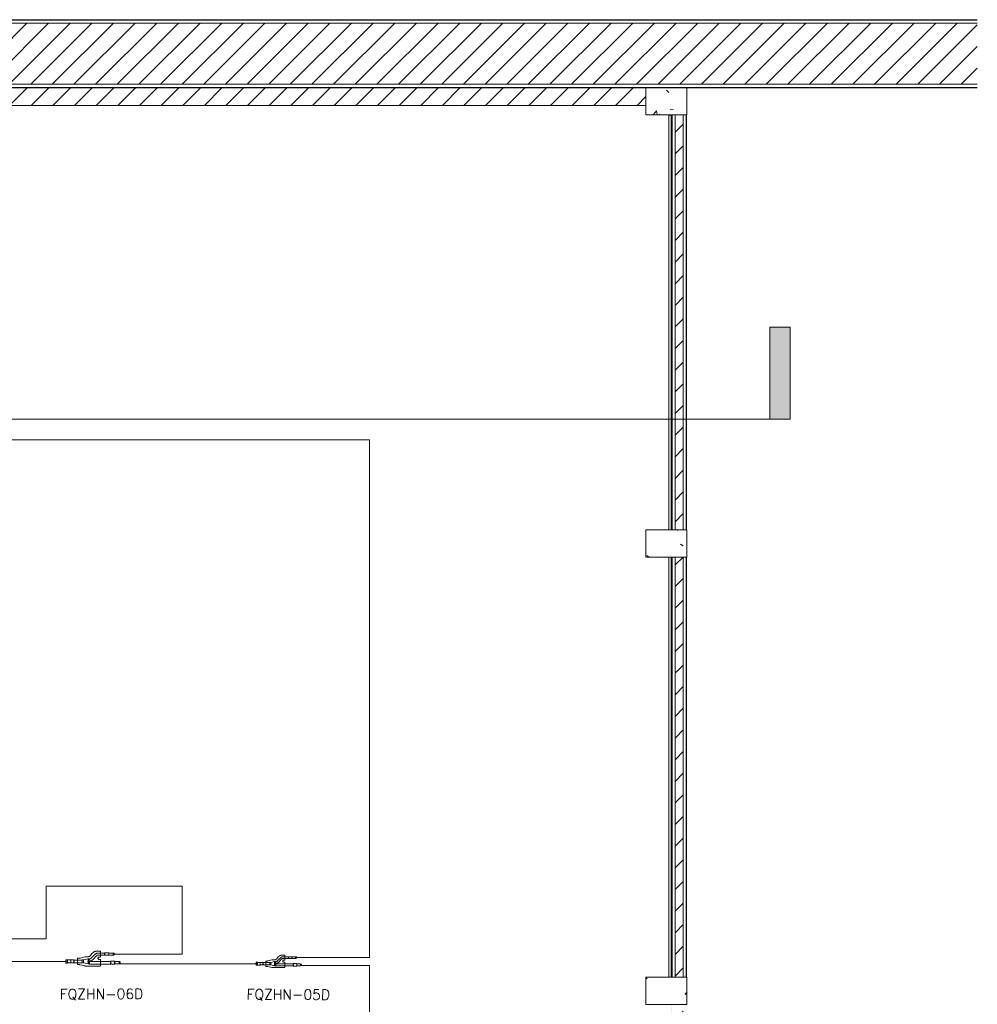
# Model space of a CAD drawing. Header units: metres. Extents: x 1.7 to 42.3, y -72.9 to -47.6.
# Tile 216 of 216: x 35.3 to 42.3, y -57.8 to -50.5. Entities that reach past the tile are written whole.
import ezdxf

# ---------------------------------------------------------------- set-up
doc = ezdxf.new("R2010")
doc.units = ezdxf.units.M
doc.linetypes.add('IMPORT-DASHDOT', pattern=[25.4, 12.7, -6.35, 0, -6.35])
for name, color, linetype, lineweight, true_color in [('2PAV - FRIG_dwg', 7, 'Continuous', 18, 0x767676), ('HVAC-RFNT', 30, 'Continuous', 18, 0xff7f00), ('TUB_FRIGO', 30, 'Continuous', 18, 0xff7f00)]:
    doc.layers.add(name, color=color, linetype=linetype, lineweight=lineweight, true_color=true_color)
for name, color, linetype, lineweight in [('A-COLS', 7, 'Continuous', 18), ('A-WALL', 7, 'Continuous', 18), ('A-WALL-PATT', 7, 'Continuous', 18), ('G-ANNO-SYMB', 7, 'Continuous', 9), ('I-WALL', 7, 'Continuous', 18), ('S-COLS', 7, 'Continuous', 18)]:
    doc.layers.add(name, color=color, linetype=linetype, lineweight=lineweight)
doc.styles.add('RomanS', font='romans__.ttf', dxfattribs={"height": 0.075})
pattern_1 = [(45, (21.555, -62.9), (-0.0795495, 0.0795495), [])]
pattern_2 = [(50, (21.555, -62.9), (0.5465545, -0.047815), [0.05715, -0.62865]), (355, (21.555, -62.9), (-0.105728, 0.573166), [0.04572, -0.50292]), (100.451, (21.601, -62.904), (0.440828, 0.525349), [0.04857, -0.53427]), (46.184, (21.555, -62.748), (0.813237, -0.12613), [0.08573, -0.94298]), (96.636, (21.623, -62.758), (0.712212, 0.742287), [0.07286, -0.80141]), (351.184, (21.555, -62.748), (0.712217, 0.742274), [0.06858, -0.75438]), (21, (21.631, -62.786), (0.454846, -0.306795), [0.05715, -0.62865]), (326, (21.631, -62.786), (0.185405, 0.55256), [0.04572, -0.50292]), (71.451, (21.669, -62.811), (0.640251, 0.245763), [0.04857, -0.53427]), (37.5, (21.555, -62.9), (0.009261, 0.2536672), [0.02515, -0.47168, 0.02515, -0.48539, -0.50482]), (37.5, (21.555, -62.9), (0.009261, 0.2536672), [-1.007, 0.02515, -0.47968]), (7.5, (21.555, -62.9), (0.2004558, 0.300546), [0.02515, -0.26594, 0.02515, -0.46025, -0.1924]), (7.5, (21.555, -62.9), (0.2004558, 0.300546), [-0.77648, 0.02515, -0.16726]), (327.5, (21.385, -62.9), (0.4067682, -0.0171882), [0.02515, -0.16535, 0.02515, -0.56921, -0.78867]), (327.5, (21.385, -62.9), (0.4067682, -0.0171882), [-0.78486, 0.02515, -0.76352]), (317.5, (21.309, -62.9), (0.444383, 0.0762794), [0.02515, -0.2225, 0.02515, -0.36957, -0.56007]), (317.5, (21.309, -62.9), (0.444383, 0.0762794), [-0.64237, 0.02515, -0.53492])]

# ---------------------------------------------------------------- blocks, each defined once
blk = doc.blocks.new('Concreto-Retangular-Coluna - 20 X 30-V39-2PAV - FRIGORÍFICA')
at = {"layer": 'S-COLS', "true_color": 0xaaaaaa}
h = blk.add_hatch(dxfattribs=at)
h.set_pattern_fill('FP_16', color=253, style=0, pattern_type=2)
h.set_pattern_definition([(320, (-5.214, 18.463), (-0.047815, -0.546555), [0.05715, -0.62865]), (265, (-5.214, 18.463), (0.573166, 0.105728), [0.04572, -0.50292]), (10.451, (-5.218, 18.417), (0.525349, -0.440828), [0.04857, -0.53427]), (316.184, (-5.062, 18.463), (-0.12613, -0.813237), [0.08572, -0.94297]), (6.636, (-5.072, 18.395), (0.742287, -0.712212), [0.07286, -0.80141]), (261.184, (-5.062, 18.463), (0.742274, -0.712217), [0.06858, -0.75438]), (291, (-5.1, 18.386), (-0.306795, -0.454846), [0.05715, -0.62865]), (236, (-5.1, 18.386), (0.55256, -0.185405), [0.04572, -0.50292]), (341.451, (-5.125, 18.348), (0.245763, -0.640251), [0.04857, -0.53427]), (307.5, (-5.214, 18.463), (0.2536672, -0.009261), [0.02515, -0.47168, 0.02515, -0.48539, -0.50482]), (307.5, (-5.214, 18.463), (0.2536672, -0.009261), [-1.007, 0.02515, -0.47968]), (277.5, (-5.214, 18.463), (0.300546, -0.200456), [0.02515, -0.26594, 0.02515, -0.46025, -0.19241]), (277.5, (-5.214, 18.463), (0.300546, -0.200456), [-0.77648, 0.02515, -0.16726]), (237.5, (-5.214, 18.632), (-0.0171882, -0.4067682), [0.02515, -0.16535, 0.02515, -0.56921, -0.78867]), (237.5, (-5.214, 18.632), (-0.0171882, -0.4067682), [-0.78486, 0.02515, -0.76352]), (227.5, (-5.214, 18.709), (0.0762794, -0.444383), [0.02515, -0.2225, 0.02515, -0.36957, -0.56007]), (227.5, (-5.214, 18.709), (0.0762794, -0.444383), [-0.64237, 0.02515, -0.53492])])
h.paths.add_polyline_path([(-0.1, -0.15), (0.1, -0.15), (0.1, 0.15), (-0.1, 0.15)])
at = {"layer": 'S-COLS', "color": 253, "true_color": 0xaaaaaa}
for p, q in [((0.1, 0.15), (-0.1, 0.15)), ((-0.1, 0.15), (-0.1, -0.15)), ((0.1, -0.15), (0.1, 0.15)), ((-0.1, -0.15), (0.1, -0.15))]:
    blk.add_line(p, q, dxfattribs=at)
blk = doc.blocks.new('Concreto-Retangular-Coluna - 20 X 30-8710722-2PAV - FRIGORÍFICA')
at = {"layer": 'S-COLS', "true_color": 0xaaaaaa}
h = blk.add_hatch(dxfattribs=at)
h.set_pattern_fill('FP_17', color=253, style=0, pattern_type=2)
h.set_pattern_definition([(320, (-8.503, 18.463), (-0.047815, -0.546555), [0.05715, -0.62865]), (265, (-8.503, 18.463), (0.573166, 0.105728), [0.04572, -0.50292]), (10.451, (-8.507, 18.418), (0.525349, -0.440828), [0.04857, -0.53427]), (316.184, (-8.351, 18.463), (-0.12613, -0.813237), [0.08572, -0.94297]), (6.636, (-8.361, 18.395), (0.742287, -0.712212), [0.07286, -0.80141]), (261.184, (-8.351, 18.463), (0.742274, -0.712217), [0.06858, -0.75438]), (291, (-8.389, 18.387), (-0.306795, -0.454846), [0.05715, -0.62865]), (236, (-8.389, 18.387), (0.55256, -0.185405), [0.04572, -0.50292]), (341.451, (-8.414, 18.349), (0.245763, -0.640251), [0.04857, -0.53427]), (307.5, (-8.503, 18.463), (0.2536672, -0.009261), [0.02515, -0.47168, 0.02515, -0.48539, -0.50482]), (307.5, (-8.503, 18.463), (0.2536672, -0.009261), [-1.007, 0.02515, -0.47968]), (277.5, (-8.503, 18.463), (0.300546, -0.2004558), [0.02515, -0.26594, 0.02515, -0.46025, -0.19241]), (277.5, (-8.503, 18.463), (0.300546, -0.2004558), [-0.77648, 0.02515, -0.16726]), (237.5, (-8.503, 18.633), (-0.0171882, -0.4067682), [0.02515, -0.16535, 0.02515, -0.56921, -0.78867]), (237.5, (-8.503, 18.633), (-0.0171882, -0.4067682), [-0.78486, 0.02515, -0.76352]), (227.5, (-8.503, 18.709), (0.0762794, -0.444383), [0.02515, -0.2225, 0.02515, -0.36957, -0.56007]), (227.5, (-8.503, 18.709), (0.0762794, -0.444383), [-0.64237, 0.02515, -0.53492])])
h.paths.add_polyline_path([(-0.1, 0.15), (-0.1, -0.15), (0.1, -0.15), (0.1, 0.15)])
at = {"layer": 'S-COLS', "color": 253, "true_color": 0xaaaaaa}
for p, q in [((0.1, 0.15), (-0.1, 0.15)), ((-0.1, 0.15), (-0.1, -0.15)), ((0.1, -0.15), (0.1, 0.15)), ((-0.1, -0.15), (0.1, -0.15))]:
    blk.add_line(p, q, dxfattribs=at)
blk = doc.blocks.new('Concreto-Retangular-Coluna - 20 X 30-8710679-2PAV - FRIGORÍFICA')
at = {"layer": 'S-COLS', "true_color": 0xaaaaaa}
h = blk.add_hatch(dxfattribs=at)
h.set_pattern_fill('FP_24', color=253, style=0, pattern_type=2)
h.set_pattern_definition([(320, (-11.754, 18.463), (-0.047815, -0.5465545), [0.05715, -0.62865]), (265, (-11.754, 18.463), (0.573166, 0.105728), [0.04572, -0.50292]), (10.451, (-11.758, 18.417), (0.525349, -0.440828), [0.04857, -0.53427]), (316.184, (-11.601, 18.463), (-0.12613, -0.813237), [0.08573, -0.94298]), (6.636, (-11.612, 18.395), (0.742287, -0.712212), [0.07286, -0.80141]), (261.184, (-11.601, 18.463), (0.742274, -0.712217), [0.06858, -0.75438]), (291, (-11.64, 18.386), (-0.306795, -0.454846), [0.05715, -0.62865]), (236, (-11.64, 18.386), (0.55256, -0.185405), [0.04572, -0.50292]), (341.451, (-11.665, 18.348), (0.245763, -0.640251), [0.04857, -0.53427]), (307.5, (-11.754, 18.463), (0.2536672, -0.009261), [0.02515, -0.47168, 0.02515, -0.48539, -0.50483]), (307.5, (-11.754, 18.463), (0.2536672, -0.009261), [-1.007, 0.02515, -0.47968]), (277.5, (-11.754, 18.463), (0.300546, -0.2004558), [0.02515, -0.26594, 0.02515, -0.46025, -0.19241]), (277.5, (-11.754, 18.463), (0.300546, -0.2004558), [-0.77648, 0.02515, -0.16726]), (237.5, (-11.754, 18.633), (-0.0171882, -0.4067682), [0.02515, -0.16535, 0.02515, -0.56921, -0.78867]), (237.5, (-11.754, 18.633), (-0.0171882, -0.4067682), [-0.78486, 0.02515, -0.76352]), (227.5, (-11.754, 18.709), (0.0762794, -0.444383), [0.02515, -0.2225, 0.02515, -0.36957, -0.56007]), (227.5, (-11.754, 18.709), (0.0762794, -0.444383), [-0.64237, 0.02515, -0.53492])])
h.paths.add_polyline_path([(-0.1, 0.15), (-0.1, -0.15), (0.1, -0.15), (0.1, 0.15)])
at = {"layer": 'S-COLS', "color": 253, "true_color": 0xaaaaaa}
for p, q in [((0.1, 0.15), (-0.1, 0.15)), ((-0.1, 0.15), (-0.1, -0.15)), ((0.1, -0.15), (0.1, 0.15)), ((-0.1, -0.15), (0.1, -0.15))]:
    blk.add_line(p, q, dxfattribs=at)
blk = doc.blocks.new('4 GRE - ESCOLA DE CINEMA E AUDIOVISUAL CINE REX R07_rvt-1-2PAV - FRIGORÍFICA')
at = {"layer": 'A-WALL-PATT', "true_color": 0xd4d4d4}
h = blk.add_hatch(dxfattribs=at)
h.set_pattern_fill('FP_1', color=254, style=0, pattern_type=2)
h.set_pattern_definition(pattern_2)
h.paths.add_polyline_path([(42.3047, -50.5479), (42.3047, -50.5454), (21.5473, -50.5454), (21.5473, -50.5479), (37.0871, -50.5479)])
h = blk.add_hatch(dxfattribs=at)
h.set_pattern_fill('FP_2', color=254, style=0, pattern_type=2)
h.set_pattern_definition(pattern_1)
h.paths.add_polyline_path([(42.3047, -51.0204), (42.3047, -50.5704), (21.5473, -50.5704), (21.5473, -51.0204), (39.6959, -51.0204)])
h = blk.add_hatch(dxfattribs=at)
h.set_pattern_fill('FP_1', color=254, style=0, pattern_type=2)
h.set_pattern_definition(pattern_2)
h.paths.add_polyline_path([(42.3047, -51.0454), (42.3047, -51.0429), (21.5473, -51.0429), (21.5473, -51.0454), (39.6959, -51.0454)])
h = blk.add_hatch(dxfattribs=at)
h.set_pattern_fill('FP_2', color=254, style=0, pattern_type=2)
h.set_pattern_definition(pattern_1)
h.paths.add_polyline_path([(39.8676, -51.1754), (39.8676, -51.0461), (35.0923, -51.0454), (35.0923, -51.1754), (39.6959, -51.1754)])
h = blk.add_hatch(dxfattribs=at)
h.set_pattern_fill('FP_1', color=254, style=0, pattern_type=2)
h.set_pattern_definition(pattern_2)
h.paths.add_polyline_path([(40.0597, -71.5933), (40.0598, -71.5933), (40.0598, -68.3629), (40.0573, -68.3629), (40.0573, -71.5933)])
h.paths.add_polyline_path([(40.0598, -68.1629), (40.0598, -65.9931), (40.0573, -65.9931), (40.0574, -68.1629)])
h.paths.add_polyline_path([(40.0573, -65.8631), (40.0598, -65.8631), (40.0598, -63.9454), (40.0573, -63.9454), (40.0573, -65.8465)])
h.paths.add_polyline_path([(40.0598, -63.7454), (40.0593, -61.4854), (40.0573, -61.4854), (40.0573, -63.7454), (40.0583, -63.7454)])
h.paths.add_polyline_path([(40.0594, -61.2854), (40.0598, -61.2854), (40.0598, -60.3554), (40.0573, -60.3554), (40.0573, -61.2854)])
h.paths.add_polyline_path([(40.0598, -60.3469), (40.0598, -57.7861), (40.0573, -57.7861), (40.0573, -60.3469)])
h.paths.add_polyline_path([(40.0573, -57.5861), (40.0598, -57.5861), (40.0598, -54.4968), (40.0573, -54.4968), (40.0573, -57.5475)])
h.paths.add_polyline_path([(40.0598, -54.2968), (40.0598, -51.2461), (40.0573, -51.2461), (40.0573, -54.2968), (40.059, -54.2968)])
h = blk.add_hatch(dxfattribs=at)
h.set_pattern_fill('FP_2', color=254, style=0, pattern_type=2)
h.set_pattern_definition(pattern_1)
h.paths.add_polyline_path([(40.1423, -71.5933), (40.1423, -68.3629), (40.0823, -68.3629), (40.0823, -71.5933), (40.1413, -71.5933)])
h.paths.add_polyline_path([(40.1048, -68.1629), (40.1423, -68.1629), (40.1423, -63.9454), (40.0823, -63.9454), (40.0823, -68.1629)])
h.paths.add_polyline_path([(40.0823, -63.7454), (40.1423, -63.7454), (40.1423, -61.4854), (40.0823, -61.4854), (40.0823, -63.3568)])
h.paths.add_polyline_path([(40.0872, -61.2854), (40.1423, -61.2854), (40.1423, -57.7861), (40.0823, -57.7861), (40.0823, -61.2854)])
h.paths.add_polyline_path([(40.0823, -57.5861), (40.1423, -57.5861), (40.1423, -54.4968), (40.0823, -54.4968), (40.0823, -57.5475)])
h.paths.add_polyline_path([(40.0823, -54.2968), (40.1423, -54.2968), (40.1419, -51.2461), (40.0823, -51.2461), (40.0823, -54.2279)])
h = blk.add_hatch(dxfattribs=at)
h.set_pattern_fill('FP_1', color=254, style=0, pattern_type=2)
h.set_pattern_definition(pattern_2)
h.paths.add_polyline_path([(40.1648, -71.5933), (40.1673, -71.5933), (40.1673, -68.3629), (40.1648, -68.3629), (40.1648, -70.8259)])
h.paths.add_polyline_path([(40.1673, -68.1629), (40.1673, -63.9454), (40.1648, -63.9454), (40.1648, -68.1629)])
h.paths.add_polyline_path([(40.1648, -63.7454), (40.1673, -63.7454), (40.1673, -61.4854), (40.1648, -61.4854), (40.1648, -63.3568)])
h.paths.add_polyline_path([(40.1673, -61.2854), (40.1673, -57.7861), (40.1648, -57.7861), (40.1648, -61.2854)])
h.paths.add_polyline_path([(40.1648, -57.5861), (40.1673, -57.5861), (40.1673, -54.4968), (40.1648, -54.4968), (40.1648, -57.5475)])
h.paths.add_polyline_path([(40.1648, -54.2968), (40.1673, -54.2968), (40.1673, -51.2461), (40.1648, -51.2461), (40.1648, -54.2279)])
at = {"layer": 'A-WALL', "color": 253, "true_color": 0xaaaaaa}
for p, q in [((42.3047, -50.5454), (21.5473, -50.5454)), ((21.5473, -50.5479), (42.3047, -50.5479)), ((21.5473, -50.5704), (42.3047, -50.5704)), ((21.5473, -51.0204), (42.3047, -51.0204)), ((21.5473, -51.0429), (42.3047, -51.0429)), ((21.5473, -51.0454), (42.3047, -51.0454)), ((40.0373, -51.2461), (40.0373, -51.2476)), ((40.0373, -51.2476), (40.0373, -54.2968)), ((40.0558, -51.2476), (40.0373, -51.2476)), ((40.0543, -54.2968), (40.0543, -51.2476)), ((40.0558, -54.2968), (40.0558, -51.2476)), ((40.0573, -51.2461), (40.0573, -54.2968)), ((40.0573, -54.2968), (40.0573, -51.2461)), ((40.0598, -54.2968), (40.0598, -51.2461)), ((40.0823, -54.2968), (40.0823, -51.2461)), ((40.1423, -54.2968), (40.1423, -51.2461)), ((40.1648, -54.2968), (40.1648, -51.2461)), ((40.1673, -54.2968), (40.1673, -51.2461)), ((40.0373, -54.4968), (40.0373, -57.5861)), ((40.0543, -57.5861), (40.0543, -54.4968)), ((40.0558, -57.5861), (40.0558, -54.4968)), ((40.0573, -54.4968), (40.0573, -57.5861)), ((40.0573, -57.5861), (40.0573, -54.4968)), ((40.0598, -57.5861), (40.0598, -54.4968)), ((40.0823, -57.5861), (40.0823, -54.4968)), ((40.1423, -57.5861), (40.1423, -54.4968)), ((40.1648, -57.5861), (40.1648, -54.4968)), ((40.1673, -57.5861), (40.1673, -54.4968))]:
    blk.add_line(p, q, dxfattribs=at)
at = {"layer": 'I-WALL', "color": 253, "true_color": 0xaaaaaa}
for p, q in [((40.1673, -51.0454), (35.0923, -51.0454)), ((35.2073, -51.1754), (39.8676, -51.1754))]:
    blk.add_line(p, q, dxfattribs=at)
at = {"layer": 'S-COLS', "color": 253, "lineweight": 18, "true_color": 0xaaaaaa, "rotation": 90.00000000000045}
for name, p in [('Concreto-Retangular-Coluna - 20 X 30-8710679-2PAV - FRIGORÍFICA', (40.0176, -51.1461)), ('Concreto-Retangular-Coluna - 20 X 30-8710722-2PAV - FRIGORÍFICA', (40.0183, -54.3968)), ('Concreto-Retangular-Coluna - 20 X 30-V39-2PAV - FRIGORÍFICA', (40.0176, -57.6861))]:
    blk.add_blockref(name, p, dxfattribs=at)
blk = doc.blocks.new('Family - P26-300008-2PAV - FRIGORÍFICA')
at = {"layer": 'S-COLS', "color": 253, "true_color": 0xaaaaaa}
for p, q in [((0.15, 0.1), (-0.15, 0.1)), ((0.15, -0.1), (0.15, 0.1)), ((0.1487, -0.1), (0.15, -0.1))]:
    blk.add_line(p, q, dxfattribs=at)
blk = doc.blocks.new('Family - P26-301607-2PAV - FRIGORÍFICA')
at = {"layer": 'S-COLS', "color": 253, "true_color": 0xaaaaaa}
for p, q in [((0.15, 0.1), (-0.15, 0.1)), ((0.15, -0.1), (0.15, 0.1)), ((0.1487, -0.1), (0.15, -0.1))]:
    blk.add_line(p, q, dxfattribs=at)
blk = doc.blocks.new('Family - P19-300010-2PAV - FRIGORÍFICA')
at = {"layer": 'S-COLS', "color": 253, "true_color": 0xaaaaaa}
for p, q in [((0.15, -0.1), (0.15, 0.1)), ((-0.15, -0.1), (0.15, -0.1))]:
    blk.add_line(p, q, dxfattribs=at)
blk = doc.blocks.new('Family - P19-301601-2PAV - FRIGORÍFICA')
at = {"layer": 'S-COLS', "color": 253, "true_color": 0xaaaaaa}
for p, q in [((0.15, -0.1), (0.15, 0.1)), ((-0.15, -0.1), (0.15, -0.1))]:
    blk.add_line(p, q, dxfattribs=at)
blk = doc.blocks.new('Family - P10-300016-2PAV - FRIGORÍFICA')
at = {"layer": 'S-COLS', "color": 253, "true_color": 0xaaaaaa}
for p, q in [((0.15, 0.1), (-0.15, 0.1)), ((0.15, -0.1), (0.15, 0.1)), ((0.1487, -0.1), (0.15, -0.1))]:
    blk.add_line(p, q, dxfattribs=at)
blk = doc.blocks.new('Family - P10-301595-2PAV - FRIGORÍFICA')
at = {"layer": 'S-COLS', "color": 253, "true_color": 0xaaaaaa}
for p, q in [((0.15, 0.1), (-0.15, 0.1)), ((0.15, -0.1), (0.15, 0.1)), ((0.1487, -0.1), (0.15, -0.1))]:
    blk.add_line(p, q, dxfattribs=at)
blk = doc.blocks.new('ESTRUTURAL CINE REX _011_IFC-1-2PAV - FRIGORÍFICA')
at = {"layer": 'A-COLS', "color": 253, "lineweight": 18, "true_color": 0xaaaaaa}
for name, p in [('Family - P10-301595-2PAV - FRIGORÍFICA', (40.0189, -51.1455)), ('Family - P19-301601-2PAV - FRIGORÍFICA', (40.0187, -54.3969)), ('Family - P26-301607-2PAV - FRIGORÍFICA', (40.0189, -57.6855))]:
    blk.add_blockref(name, p, dxfattribs=at)
at = {"layer": 'S-COLS', "color": 253, "lineweight": 18, "true_color": 0xaaaaaa}
for name, p in [('Family - P10-300016-2PAV - FRIGORÍFICA', (40.0189, -51.1455)), ('Family - P19-300010-2PAV - FRIGORÍFICA', (40.0187, -54.3969)), ('Family - P26-300008-2PAV - FRIGORÍFICA', (40.0189, -57.6855))]:
    blk.add_blockref(name, p, dxfattribs=at)
blk = doc.blocks.new('2PAV - FRIG_dwg_A$C6C196F98-1155283-2PAV - FRIGORÍFICA')
at = {"layer": 'HVAC-RFNT'}
for p, q in [((-0.4485, 0.0013), (-0.4485, -0.0259)), ((-0.4352, 0.0756), (-0.4352, 0.0585)), ((-0.4125, -0.0259), (-0.4125, 0.0013)), ((-0.3936, 0.0566), (-0.3936, 0.0775)), ((-0.358, 0.0566), (-0.358, 0.0775)), ((-0.2136, 0.0218), (-0.2186, 0.0218)), ((-0.2178, -0.0252), (-0.2178, 0.0002)), ((-0.2038, 0.0028), (-0.2038, 0.0218)), ((-0.161, 0.0127), (-0.161, -0.0127)), ((-0.0735, -0.0134), (-0.0735, 0.0138)), ((-0.0436, -0.0146), (-0.0436, 0.0146)), ((-0.0106, -0.0157), (-0.0106, 0.0157)), ((-0.4902, -0.0017), (-0.4902, -0.0229)), ((-0.2155, -0.0218), (-0.2155, -0.0028)), ((-0.2136, -0.0017), (-0.2038, -0.0017)), ((-0.0754, -0.0127), (-0.1492, -0.0127))]:
    blk.add_line(p, q, dxfattribs=at)
at = {"layer": 'HVAC-RFNT', "color": 251, "true_color": 0x656565}
blk.add_line((-0.3167, -0.0434), (-0.1811, -0.0434), dxfattribs=at)
at = {"layer": 'HVAC-RFNT', "linetype": 'IMPORT-DASHDOT'}
blk.add_line((-0.2136, -0.0123), (-0.2038, -0.0123), dxfattribs=at)
at = {"layer": 'HVAC-RFNT', "color": 251, "linetype": 'IMPORT-DASHDOT', "true_color": 0x656565, "flags": 128}
for points in [[(-0.1811, -0.0434), (-0.1792, -0.043), (-0.1773, -0.043), (-0.1758, -0.0426), (-0.1739, -0.0422), (-0.1296, -0.0309), (-0.1277, -0.0305), (-0.1258, -0.0301), (-0.1239, -0.0297), (-0.122, -0.0297), (-0.1057, -0.0297), (-0.1057, 0.0297), (-0.122, 0.0297), (-0.1239, 0.0297), (-0.1258, 0.0301), (-0.1277, 0.0305), (-0.1296, 0.0309), (-0.1739, 0.0422), (-0.1758, 0.0426), (-0.1773, 0.043), (-0.1792, 0.0434), (-0.1811, 0.0434), (-0.2038, 0.0434), (-0.2053, 0.0434), (-0.2072, 0.0434), (-0.2087, 0.0438), (-0.2106, 0.0441), (-0.2121, 0.0445), (-0.2136, 0.0449), (-0.2155, 0.0456), (-0.2171, 0.0464), (-0.2186, 0.0472), (-0.2201, 0.0483), (-0.2212, 0.0491), (-0.2227, 0.0502), (-0.2239, 0.0513), (-0.225, 0.0525), (-0.2265, 0.054), (-0.2273, 0.0551), (-0.2398, 0.0714), (-0.2409, 0.0729), (-0.2417, 0.0741), (-0.2428, 0.0752), (-0.244, 0.0763), (-0.2451, 0.0775), (-0.2462, 0.079), (-0.2477, 0.0797), (-0.2489, 0.0809), (-0.25, 0.082), (-0.2515, 0.0831), (-0.2527, 0.0839), (-0.2542, 0.0847), (-0.2553, 0.0858), (-0.2568, 0.0866), (-0.2583, 0.0873), (-0.2599, 0.0881), (-0.261, 0.0888), (-0.2625, 0.0896), (-0.264, 0.09), (-0.2655, 0.0907), (-0.2671, 0.0911), (-0.2686, 0.0915), (-0.2705, 0.0922), (-0.272, 0.0926), (-0.2735, 0.093), (-0.275, 0.093), (-0.2769, 0.0934), (-0.2784, 0.0938), (-0.2799, 0.0938), (-0.2818, 0.0938), (-0.2833, 0.0941), (-0.2849, 0.0941), (-0.3167, 0.0941), (-0.3167, 0.0403)], [(-0.3167, 0.0403), (-0.3046, 0.0403), (-0.3034, 0.0403), (-0.3027, 0.04), (-0.3004, 0.0396), (-0.2985, 0.0384), (-0.297, 0.0369), (-0.2955, 0.0354), (-0.2947, 0.0335), (-0.294, 0.0316), (-0.294, 0.0305), (-0.294, 0.0294), (-0.294, 0.0282), (-0.294, 0.0271), (-0.2947, 0.0252), (-0.2955, 0.0233), (-0.297, 0.0218), (-0.2985, 0.0203), (-0.3004, 0.0191), (-0.3027, 0.0188), (-0.3034, 0.0184), (-0.3046, 0.0184), (-0.3167, 0.0184), (-0.3167, -0.0434)]]:
    blk.add_lwpolyline(points, dxfattribs=at)
at = {"layer": 'HVAC-RFNT', "flags": 128}
for points in [[(-0.2136, -0.0028), (-0.2155, -0.0028), (-0.2167, 0.0002), (-0.4106, 0.0002), (-0.4118, 0.0013), (-0.4493, 0.0013), (-0.4504, -0.0017)], [(-0.4375, 0.0597), (-0.4455, 0.0597), (-0.4455, 0.0748), (-0.4375, 0.0748)], [(-0.3959, 0.0756), (-0.4364, 0.0756), (-0.4375, 0.0748), (-0.4375, 0.0597), (-0.4364, 0.0585), (-0.3959, 0.0585), (-0.3959, 0.0756), (-0.3947, 0.0775), (-0.3568, 0.0775), (-0.3561, 0.0767)], [(-0.2136, -0.0218), (-0.2155, -0.0218), (-0.2167, -0.0252), (-0.4106, -0.0252), (-0.4106, 0.0002)], [(-0.2136, 0.0028), (-0.2186, 0.0028), (-0.2208, 0.0028), (-0.2227, 0.0032), (-0.2246, 0.0036), (-0.2269, 0.004), (-0.2288, 0.0044), (-0.2307, 0.0047), (-0.2326, 0.0055), (-0.2345, 0.0063), (-0.236, 0.007), (-0.2379, 0.0081), (-0.2398, 0.0089), (-0.2413, 0.01), (-0.2428, 0.0112), (-0.2447, 0.0127), (-0.2458, 0.0138), (-0.2474, 0.0153), (-0.2815, 0.0513), (-0.283, 0.0525), (-0.2845, 0.054), (-0.2864, 0.0551), (-0.2883, 0.0559), (-0.2902, 0.0566), (-0.2921, 0.0574), (-0.2943, 0.0574), (-0.2962, 0.0578), (-0.3561, 0.0578), (-0.3568, 0.0566), (-0.3947, 0.0566), (-0.3959, 0.0585)], [(-0.3561, 0.0578), (-0.3561, 0.0767), (-0.2962, 0.0767), (-0.2943, 0.0767), (-0.2921, 0.0763), (-0.2902, 0.0763), (-0.2883, 0.076), (-0.2864, 0.0752), (-0.2845, 0.0748), (-0.2826, 0.0741), (-0.2807, 0.0733), (-0.2788, 0.0725), (-0.2769, 0.0718), (-0.2754, 0.0706), (-0.2735, 0.0695), (-0.272, 0.0684), (-0.2705, 0.0669), (-0.269, 0.0657), (-0.2674, 0.0642), (-0.2337, 0.0286), (-0.2322, 0.0271), (-0.2303, 0.0256), (-0.2288, 0.0244), (-0.2269, 0.0237), (-0.225, 0.0229), (-0.2227, 0.0225), (-0.2208, 0.0222), (-0.2186, 0.0218)], [(-0.2038, 0.0021), (-0.2023, 0.0013), (-0.2019, 0.0002), (-0.2023, -0.0013), (-0.2038, -0.0017), (-0.2038, -0.0229), (-0.161, -0.0138), (-0.161, 0.0138), (-0.2038, 0.0229), (-0.2136, 0.0229), (-0.2136, -0.0229), (-0.2038, -0.0229)], [(-0.2136, 0.0021), (-0.2038, 0.0021), (-0.2038, 0.0229)], [(-0.161, -0.0138), (-0.1492, -0.0138), (-0.1492, 0.0138), (-0.161, 0.0138)], [(-0.1492, 0.0127), (-0.0754, 0.0127), (-0.0746, 0.0138), (-0.0455, 0.0138)], [(-0.0455, -0.0134), (-0.0455, 0.0138), (-0.0447, 0.0146), (-0.0129, 0.0146), (-0.0129, -0.0146), (-0.0447, -0.0146), (-0.0455, -0.0134), (-0.0746, -0.0134), (-0.0754, -0.0127), (-0.0754, 0.0127)], [(-0.0129, 0.0146), (-0.0117, 0.0157), (0, 0.0157), (0, -0.0157), (-0.0117, -0.0157), (-0.0129, -0.0146)], [(-0.4921, -0.0214), (-0.4921, -0.0036), (-0.5, -0.0036), (-0.5, -0.0214), (-0.4921, -0.0214), (-0.4913, -0.0229), (-0.4504, -0.0229), (-0.4493, -0.0259), (-0.4118, -0.0259), (-0.4106, -0.0252)], [(-0.4504, -0.0229), (-0.4504, -0.0017), (-0.4913, -0.0017), (-0.4921, -0.0036)]]:
    blk.add_lwpolyline(points, dxfattribs=at)
blk = doc.blocks.new('2PAV - FRIG_dwg-1115023-2PAV - FRIGORÍFICA')
at = {"layer": 'TUB_FRIGO'}
for p, q in [((13.0482, 5.4301), (14.0482, 5.4301)), ((14.4472, 5.413), (15.4472, 5.413))]:
    blk.add_line(p, q, dxfattribs=at)
at = {"layer": 'TUB_FRIGO', "flags": 128}
for points in [[(15.743, 5.4576), (16.2792, 5.4576), (16.2792, 9.2664), (12.0739, 9.2664)], [(14.4037, 5.4837), (14.9037, 5.4837), (14.9037, 5.9837), (13.9037, 5.9837), (13.9037, 5.5952), (12.9836, 5.5952)], [(15.7792, 5.3988), (16.2792, 5.3988), (16.2792, 3.0408), (14.2261, 3.0408), (14.2261, 1.3493)]]:
    blk.add_lwpolyline(points, dxfattribs=at)
at = {"extrusion": (0, 0, -1)}
for p, xscale, yscale, zscale in [((-14.0482, 5.4301), 0.798, 0.798, -0.798), ((-15.4472, 5.413), 0.6638812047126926, 0.6638812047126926, -0.6638812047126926)]:
    blk.add_blockref('2PAV - FRIG_dwg_A$C6C196F98-1155283-2PAV - FRIGORÍFICA', p, dxfattribs=dict(at, xscale=xscale, yscale=yscale, zscale=zscale))
at = {"layer": 'TUB_FRIGO', "color": 7, "char_height": 0.075, "width": 0.834708, "attachment_point": 2, "line_spacing_factor": 0.983083, "style": 'RomanS'}
for s, insert, rotation in [('FQZHN-06D', (14.3094, 5.2278), 0.22919), ('FQZHN-05D', (15.6835, 5.2244), 359.77081)]:
    blk.add_mtext(s, dxfattribs=dict(at, insert=insert, rotation=rotation))
blk = doc.blocks.new('Corte - M_Final do corte - Preenchido-28045-2PAV - FRIGORÍFICA')
at = {"layer": 'G-ANNO-SYMB'}
blk.add_hatch(color=256, dxfattribs=at).paths.add_polyline_path([(0, 0.009), (0, 0), (-0.002, 0), (-0.002, 0.009)])
for p, q in [((0, 0.009), (-0.002, 0.009)), ((-0.002, 0.009), (-0.002, 0)), ((0, 0), (0, 0.009)), ((-0.002, 0), (0, 0))]:
    blk.add_line(p, q, dxfattribs=at)

msp = doc.modelspace()

# ---------------------------------------------------------------- linework, layer by layer
at = {"layer": 'G-ANNO-SYMB'}
msp.add_line((4.1178, -53.482), (40.778, -53.482), dxfattribs=at)

# ---------------------------------------------------------------- block references
at = {"lineweight": 5}
for name in ['4 GRE - ESCOLA DE CINEMA E AUDIOVISUAL CINE REX R07_rvt-1-2PAV - FRIGORÍFICA', 'ESTRUTURAL CINE REX _011_IFC-1-2PAV - FRIGORÍFICA']:
    msp.add_blockref(name, (0, 0), dxfattribs=at)
at = {"layer": '2PAV - FRIG_dwg', "color": 7}
msp.add_blockref('2PAV - FRIG_dwg-1115023-2PAV - FRIGORÍFICA', (21.555, -62.9), dxfattribs=at)
at = {"layer": 'G-ANNO-SYMB', "extrusion": (0, 0, -1), "xscale": 74.99999999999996, "yscale": 74.99999999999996, "zscale": 74.99999999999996}
msp.add_blockref('Corte - M_Final do corte - Preenchido-28045-2PAV - FRIGORÍFICA', (-40.778, -53.482), dxfattribs=at)

doc.saveas('drawing.dxf')
